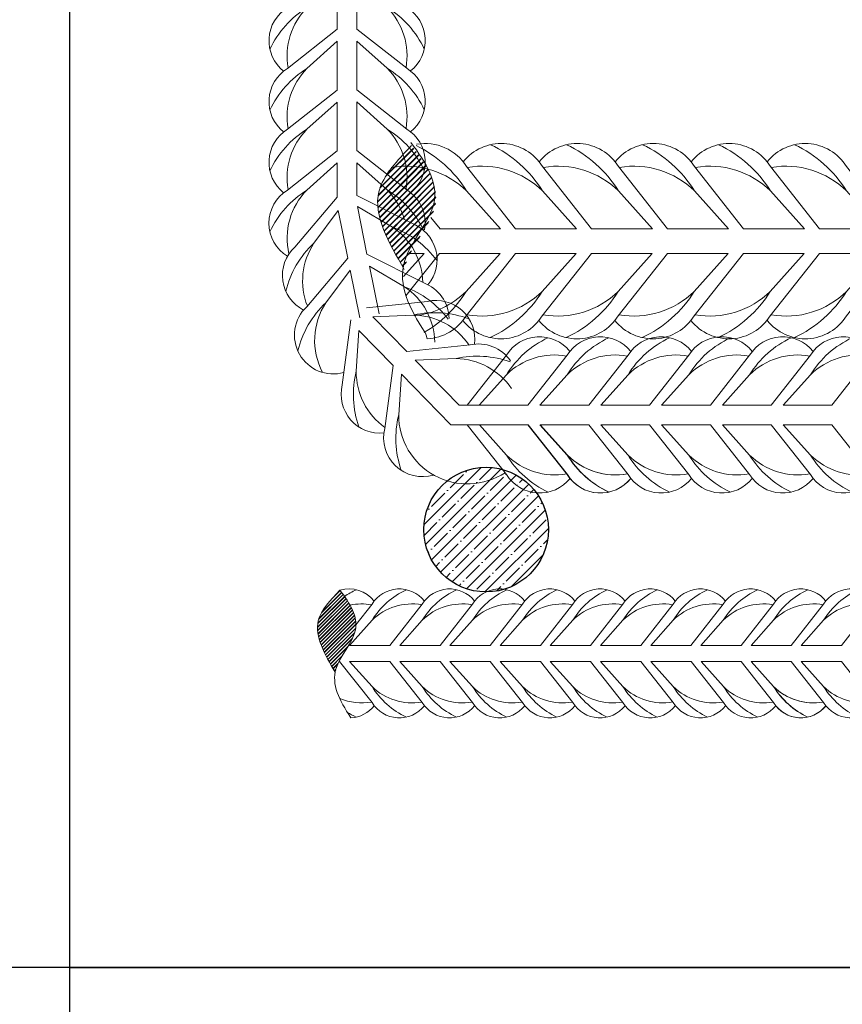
# Model space of a CAD drawing. Extents: x -764262 to 2885205, y 359641 to 616597.
# Tile 28 of 97: x 662856 to 663198, y 429376 to 429785. Entities that reach past the tile are written whole.
import ezdxf

# ---------------------------------------------------------------- set-up
doc = ezdxf.new("R2010")
doc.units = 0
doc.header["$LTSCALE"] = 50
doc.header["$MEASUREMENT"] = 0
doc.layers.get('0').update_dxf_attribs({"linetype": 'CONTINUOUS', "lineweight": 15})
doc.layers.get('DEFPOINTS').update_dxf_attribs({"linetype": 'CONTINUOUS'})
doc.layers.add('.', color=7, linetype='CONTINUOUS', lineweight=15)
doc.layers.add('MIM_DUVAR_WALL_50', color=7, linetype='CONTINUOUS', lineweight=30)
doc.layers.add('gorunus', color=11, linetype='CONTINUOUS')
doc.layers.add('INS_BETON_CONCRETE_50', color=5, linetype='CONTINUOUS')
doc.styles.add('Arial straight', font='isocpeur.ttf')
doc.dimstyles.new('M 1_25', dxfattribs={"dimtxt": 200, "dimasz": 200, "dimexe": 100, "dimexo": 300, "dimgap": 50, "dimtad": 0, "dimdec": 0, "dimlfac": 0.25, "dimtxsty": 'Arial straight', "dimcen": 1, "dimdle": 100, "dimadec": 0, "dimazin": 0, "dimtfac": 1, "dimtdec": 0, "dimtmove": 0, "dimatfit": 3, "dimldrblk": 'DOTSMALL', "dimfxl": 5, "dimarcsym": 0})

# ---------------------------------------------------------------- blocks, each defined once
blk = doc.blocks.new('8нн')
h = blk.add_hatch()
h.set_pattern_fill('JIS_LC_8A', color=256, scale=0.165252)
h.set_pattern_definition([(45, (726576.7694, -63732.8754), (-0.911434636, 0.911434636), []), (45, (726576.9346, -63732.8754), (-0.911434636, 0.911434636), [])])
edge = h.paths.add_edge_path()
edge.add_spline(control_points=[(838610.31, -188531.52), (838605.01, -188522.37), (838596.03, -188506.88), (838607.93, -188494.57), (838612.79, -188489.54)], knot_values=[0, 0, 0, 0, 335.587391, 567.648756, 567.648756, 567.648756, 567.648756], degree=3, periodic=0)
edge.add_spline(control_points=[(838612.79, -188489.54), (838618.08, -188496.34), (838626.06, -188509.86), (838612.14, -188523.66), (838610.41, -188530.99), (838610.31, -188531.52)], knot_values=[84.867899, 84.867899, 84.867899, 84.867899, 359.335654, 630.593433, 651.68766, 651.68766, 651.68766, 651.68766], degree=3, periodic=0)
edge.add_line((838612.28, -188526.03), (838612.28, -188526.03))
edge.add_spline(control_points=[(838610.31, -188531.52), (838610.41, -188530.99), (838612.14, -188523.66), (838626.06, -188509.86), (838618.08, -188496.34), (838612.79, -188489.54)], knot_values=[84.867899, 84.867899, 84.867899, 84.867899, 105.962125, 377.219904, 651.68766, 651.68766, 651.68766, 651.68766], degree=3, periodic=0)
edge.add_line((838610.69, -188529.93), (838610.69, -188529.93))
edge.add_spline(control_points=[(838612.79, -188489.54), (838618.08, -188496.34), (838626.06, -188509.86), (838612.14, -188523.66), (838610.41, -188530.99), (838610.31, -188531.52)], knot_values=[84.867899, 84.867899, 84.867899, 84.867899, 359.335654, 630.593433, 651.68766, 651.68766, 651.68766, 651.68766], degree=3, periodic=0)
for points in [[(838612.79, -188489.54, -0.306742), (838630.4, -188495.04, -0.306742)], [(838615.13, -188492.69, -0.042103), (838621.14, -188489.24)], [(838617.75, -188517.77), (838629.27, -188504.9, -0.146099), (838646.87, -188489.24, 4.502796)], [(838620.89, -188507.29), (838629.27, -188496.64, -0.519259), (838656.13, -188495.04, -0.519259)], [(838638.38, -188517.77), (838655.01, -188496.64, -0.519259), (838681.87, -188495.04, -0.519259)], [(838643.49, -188517.77), (838655.01, -188504.9, -0.146099), (838672.61, -188489.24, 4.502796)], [(838664.12, -188517.77), (838680.75, -188496.64, -0.519259), (838707.61, -188495.04, -0.519259)], [(838669.22, -188517.77), (838680.75, -188504.9, -0.146099), (838698.35, -188489.24, 4.502796)], [(838689.86, -188517.77), (838706.49, -188496.64, -0.519259), (838733.35, -188495.04, -0.519259)], [(838694.96, -188517.77), (838706.49, -188504.9, -0.146099), (838724.09, -188489.24, 4.502796)], [(838715.59, -188517.77), (838732.22, -188496.64, -0.519259), (838759.09, -188495.04, -0.519259)], [(838720.7, -188517.77), (838732.22, -188504.9, -0.146099), (838749.83, -188489.24, 4.502796)], [(838741.33, -188517.77), (838757.96, -188496.64, -0.519259), (838784.82, -188495.04, -0.519259)], [(838746.44, -188517.77), (838757.96, -188504.9, -0.146099), (838775.56, -188489.24, 4.502796)], [(838767.07, -188517.77), (838783.7, -188496.64, -0.519259), (838810.56, -188495.04, -0.519259)], [(838772.18, -188517.77), (838783.7, -188504.9, -0.146099), (838801.3, -188489.24, 4.502796)], [(838792.81, -188517.77), (838809.44, -188496.64, -0.519259), (838836.3, -188495.04, -0.519259)], [(838797.91, -188517.77), (838809.44, -188504.9, -0.146099), (838827.04, -188489.24, 4.502796)], [(838818.55, -188517.77), (838835.17, -188496.64, -0.519259), (838862.04, -188495.04, -0.519259)], [(838818.55, -188517.77), (838835.17, -188496.64, -0.519259), (838862.04, -188495.04, -0.519259)], [(838823.65, -188517.77), (838835.17, -188504.9, -0.146099), (838852.78, -188489.24, 4.502796)], [(838823.65, -188517.77), (838835.17, -188504.9, -0.146099), (838852.78, -188489.24, 4.502796)], [(838844.28, -188517.77), (838860.91, -188496.64, -0.519259), (838887.78, -188495.04, -0.519259)], [(838849.39, -188517.77), (838860.91, -188504.9, -0.146099), (838878.52, -188489.24, 4.502796)], [(838870.02, -188517.77), (838886.65, -188496.64, -0.519259), (838913.51, -188495.04, -0.519259)], [(838617.75, -188517.77), (838629.27, -188504.9, -0.242936), (838654.76, -188496.96, -0.242936)], [(838617.96, -188497.15, -0.095917), (838629.02, -188496.96, -0.095917)], [(838643.49, -188517.77), (838655.01, -188504.9, -0.242936), (838680.5, -188496.96, -0.242936)], [(838669.22, -188517.77), (838680.75, -188504.9, -0.242936), (838706.23, -188496.96, -0.242936)], [(838694.96, -188517.77), (838706.49, -188504.9, -0.242936), (838731.97, -188496.96, -0.242936)], [(838720.7, -188517.77), (838732.22, -188504.9, -0.242936), (838757.71, -188496.96, -0.242936)], [(838746.44, -188517.77), (838757.96, -188504.9, -0.242936), (838783.45, -188496.96, -0.242936)], [(838772.18, -188517.77), (838783.7, -188504.9, -0.242936), (838809.19, -188496.96, -0.242936)], [(838797.91, -188517.77), (838809.44, -188504.9, -0.242936), (838834.92, -188496.96, -0.242936)], [(838823.65, -188517.77), (838835.17, -188504.9, -0.242936), (838860.66, -188496.96, -0.242936)], [(838823.65, -188517.77), (838835.17, -188504.9, -0.242936), (838860.66, -188496.96, -0.242936)], [(838849.39, -188517.77), (838860.91, -188504.9, -0.242936), (838886.4, -188496.96, -0.242936)], [(838612.64, -188526.03), (838629.27, -188547.16, 0.519259), (838656.13, -188548.76, 0.519259)], [(838617.75, -188526.03), (838629.27, -188538.9, 0.242936), (838654.76, -188546.85, 0.242936)], [(838617.75, -188526.03), (838629.27, -188538.9, 0.146099), (838646.87, -188554.57, -4.502796)], [(838638.38, -188526.03), (838655.01, -188547.16, 0.519259), (838681.87, -188548.76, 0.519259)], [(838643.49, -188526.03), (838655.01, -188538.9, 0.242936), (838680.5, -188546.85, 0.242936)], [(838643.49, -188526.03), (838655.01, -188538.9, 0.146099), (838672.61, -188554.57, -4.502796)], [(838664.12, -188526.03), (838680.75, -188547.16, 0.519259), (838707.61, -188548.76, 0.519259)], [(838669.22, -188526.03), (838680.75, -188538.9, 0.242936), (838706.23, -188546.85, 0.242936)], [(838669.22, -188526.03), (838680.75, -188538.9, 0.146099), (838698.35, -188554.57, -4.502796)], [(838689.86, -188526.03), (838706.49, -188547.16, 0.519259), (838733.35, -188548.76, 0.519259)], [(838694.96, -188526.03), (838706.49, -188538.9, 0.242936), (838731.97, -188546.85, 0.242936)], [(838694.96, -188526.03), (838706.49, -188538.9, 0.146099), (838724.09, -188554.57, -4.502796)], [(838715.59, -188526.03), (838732.22, -188547.16, 0.519259), (838759.09, -188548.76, 0.519259)], [(838720.7, -188526.03), (838732.22, -188538.9, 0.242936), (838757.71, -188546.85, 0.242936)], [(838720.7, -188526.03), (838732.22, -188538.9, 0.146099), (838749.83, -188554.57, -4.502796)], [(838741.33, -188526.03), (838757.96, -188547.16, 0.520542), (838784.87, -188548.71, 0.520542)], [(838746.44, -188526.03), (838757.96, -188538.9, 0.243606), (838783.52, -188546.83, 0.243606)], [(838746.44, -188526.03), (838757.96, -188538.9, 0.146099), (838775.56, -188554.57, -4.502796)], [(838767.15, -188526.03), (838783.78, -188547.16, 0.519259), (838810.64, -188548.76, 0.519259)], [(838772.26, -188526.03), (838783.78, -188538.9, 0.242936), (838809.27, -188546.85, 0.242936)], [(838772.26, -188526.03), (838783.78, -188538.9, 0.146099), (838801.38, -188554.57, -4.502796)], [(838792.89, -188526.03), (838809.52, -188547.16, 0.519259), (838836.38, -188548.76, 0.519259)], [(838798, -188526.03), (838809.52, -188538.9, 0.242936), (838835.01, -188546.85, 0.242936)], [(838798, -188526.03), (838809.52, -188538.9, 0.146099), (838827.12, -188554.57, -4.502796)], [(838818.55, -188526.03), (838835.17, -188547.16, 0.519259), (838862.04, -188548.76, 0.519259)], [(838818.63, -188526.03), (838835.26, -188547.16, 0.519259), (838862.12, -188548.76, 0.519259)], [(838823.65, -188526.03), (838835.17, -188538.9, 0.242936), (838860.66, -188546.85, 0.242936)], [(838823.65, -188526.03), (838835.17, -188538.9, 0.146099), (838852.78, -188554.57, -4.502796)], [(838823.73, -188526.03), (838835.26, -188538.9, 0.242936), (838860.74, -188546.85, 0.242936)], [(838823.73, -188526.03), (838835.26, -188538.9, 0.146099), (838852.86, -188554.57, -4.502796)], [(838844.28, -188526.03), (838860.91, -188547.16, 0.519259), (838887.78, -188548.76, 0.519259)], [(838849.39, -188526.03), (838860.91, -188538.9, 0.242936), (838886.4, -188546.85, 0.242936)], [(838849.39, -188526.03), (838860.91, -188538.9, 0.146099), (838878.52, -188554.57, -4.502796)], [(838870.02, -188526.03), (838886.65, -188547.16, 0.519259), (838913.51, -188548.76, 0.519259)], [(838612.67, -188545.01, 0.144287), (838629.02, -188546.85)], [(838616.52, -188552.04, 0.03199), (838621.14, -188554.57)], [(838618.38, -188554.95, 0.214888), (838630.4, -188548.76)]]:
    blk.add_lwpolyline(points, format="xyb")
for points in [[(838617.75, -188517.77), (838638.38, -188517.77)], [(838643.49, -188517.77), (838664.12, -188517.77)], [(838669.22, -188517.77), (838689.86, -188517.77)], [(838694.96, -188517.77), (838715.59, -188517.77)], [(838720.7, -188517.77), (838741.33, -188517.77)], [(838746.44, -188517.77), (838767.07, -188517.77)], [(838772.18, -188517.77), (838792.81, -188517.77)], [(838797.91, -188517.77), (838818.55, -188517.77)], [(838823.65, -188517.77), (838844.28, -188517.77)], [(838849.39, -188517.77), (838870.02, -188517.77)], [(838612.28, -188526.03), (838612.64, -188526.03)], [(838617.75, -188526.03), (838638.38, -188526.03)], [(838643.49, -188526.03), (838664.12, -188526.03)], [(838669.22, -188526.03), (838689.86, -188526.03)], [(838694.96, -188526.03), (838715.59, -188526.03)], [(838720.7, -188526.03), (838741.33, -188526.03)], [(838746.44, -188526.03), (838767.15, -188526.03)], [(838772.26, -188526.03), (838792.89, -188526.03)], [(838798, -188526.03), (838818.63, -188526.03)], [(838823.73, -188526.03), (838844.37, -188526.03)], [(838849.39, -188526.03), (838870.02, -188526.03)]]:
    blk.add_lwpolyline(points)
blk.add_spline([(838612.79, -188489.54), (838601.69, -188505.17), (838610.31, -188531.52)], degree=3)
blk.add_open_spline([(838612.79, -188489.54), (838618.08, -188496.34), (838626.06, -188509.86), (838605.04, -188530.7), (838612.31, -188545.72), (838618.38, -188554.95)], degree=3, knots=[84.867899, 84.867899, 84.867899, 84.867899, 359.335654, 630.593433, 941.136353, 941.136353, 941.136353, 941.136353])
blk = doc.blocks.new('05899')
for points in [[(834206.09, -187940.66), (834180.48, -187960.81, 0.519259), (834178.55, -187993.37, 0.519259)], [(834216.1, -187940.56), (834241.71, -187960.71, -0.519259), (834243.65, -187993.27, -0.519259)], [(834206.09, -187946.85), (834190.5, -187960.81, 0.146099), (834171.51, -187982.14, -4.502796)], [(834206.09, -187946.85), (834190.5, -187960.81, 0.242936), (834180.87, -187991.7, 0.242936)], [(834216.1, -187946.75), (834231.7, -187960.71, -0.242936), (834241.33, -187991.6, -0.242936)], [(834216.1, -187946.75), (834231.7, -187960.71, -0.146099), (834250.68, -187982.04, 4.502796)], [(834206.09, -187971.85), (834180.48, -187992, 0.519259), (834178.55, -188024.56, 0.519259)], [(834206.09, -187971.85), (834180.48, -187992, 0.519259), (834178.55, -188024.56, 0.519259)], [(834216.1, -187971.75), (834241.71, -187991.9, -0.519259), (834243.65, -188024.46, -0.519259)], [(834216.1, -187971.75), (834241.71, -187991.9, -0.519259), (834243.65, -188024.46, -0.519259)], [(834216.1, -187977.94), (834231.7, -187991.9, -0.242936), (834241.33, -188022.79, -0.242936)], [(834216.1, -187977.94), (834231.7, -187991.9, -0.146099), (834250.68, -188013.24, 4.502796)], [(834216.1, -187977.94), (834231.7, -187991.9, -0.242936), (834241.33, -188022.79, -0.242936)], [(834216.1, -187977.94), (834231.7, -187991.9, -0.146099), (834250.68, -188013.24, 4.502796)], [(834206.09, -187978.04), (834190.5, -187992, 0.146099), (834171.51, -188013.34, -4.502796)], [(834206.09, -187978.04), (834190.5, -187992, 0.146099), (834171.51, -188013.34, -4.502796)], [(834206.09, -187978.04), (834190.5, -187992, 0.242936), (834180.87, -188022.89, 0.242936)], [(834206.09, -187978.04), (834190.5, -187992, 0.242936), (834180.87, -188022.89, 0.242936)], [(834206.09, -188003.04), (834180.48, -188023.19, 0.519259), (834178.55, -188055.75, 0.519259)], [(834216.1, -188002.94), (834241.71, -188023.09, -0.519259), (834243.65, -188055.65, -0.519259)], [(834206.09, -188009.23), (834190.5, -188023.19, 0.146099), (834171.51, -188044.53, -4.502796)], [(834206.09, -188009.23), (834190.5, -188023.19, 0.242936), (834180.87, -188054.08, 0.242936)], [(834216.1, -188009.13), (834231.7, -188023.09, -0.242936), (834241.33, -188053.98, -0.242936)], [(834216.1, -188009.13), (834231.7, -188023.09, -0.146099), (834250.68, -188044.43, 4.502796)], [(834206.09, -188034.23), (834180.48, -188054.38, 0.558431), (834180.53, -188088.33, 0.247727)], [(834216.1, -188034.13), (834241.71, -188054.28, -0.307568), (834250.86, -188074.74, -0.307568)], [(834206.09, -188040.42), (834190.5, -188054.38, 0.146099), (834171.51, -188075.72, 0.122944)], [(834206.09, -188040.42), (834190.5, -188054.38, 0.257339), (834181.25, -188087.14, 0.17219)], [(834216.1, -188040.32), (834231.7, -188054.28, -0.127193), (834240.56, -188069.55, -0.127193)], [(834216.1, -188040.32), (834231.7, -188054.28, -0.142547), (834250.38, -188074.99, -0.142547)], [(834206.09, -188057.94), (834184.24, -188083.61, 0.519259), (834188.77, -188115.91, 0.519259)], [(834216.1, -188057.2), (834244.24, -188071.42, -0.519259), (834252.58, -188102.94)], [(834216.38, -188062.79), (834234.43, -188073.39, -0.242936), (834249.97, -188101.77, -0.242936)], [(834216.38, -188062.79), (834234.43, -188073.39, -0.146099), (834257.25, -188090.55, 4.502796)], [(834206.59, -188064.86), (834194.06, -188081.63, 0.146099), (834179.66, -188106.3, -4.502796)], [(834206.59, -188064.86), (834194.06, -188081.63, 0.242936), (834190.72, -188113.81, 0.242936)], [(834221.32, -188087.3), (834250.41, -188101.99, -0.307568), (834263.42, -188120.23, -0.307568)], [(834211.53, -188089.37), (834190.41, -188114.19, 0.786457), (834209.47, -188147.92, 0.247727)], [(834222.54, -188093.36), (834240.59, -188103.97, -0.242936), (834256.13, -188132.35, -0.242936)], [(834222.54, -188093.36), (834240.59, -188103.97, -0.142547), (834263, -188120.57, -0.142547)], [(834212.75, -188095.44), (834200.22, -188112.21, 0.146099), (834185.83, -188136.87, 0.122944)], [(834212.75, -188095.44), (834200.22, -188112.21, 0.272054), (834198.49, -188147.89, 0.17219)], [(834221.02, -188114.82), (834252.37, -188111.47, -0.519259), (834276.5, -188133.4)], [(834224.29, -188119.36), (834245.2, -188118.46, -0.146099), (834273.69, -188120.46, 4.502796)], [(834224.29, -188119.36), (834245.2, -188118.46, -0.242936), (834273.67, -188133.84, -0.242936)], [(834213.02, -188120.89), (834208.63, -188154.31, 0.519259), (834229.99, -188178.96, 0.519259)], [(834217.19, -188126.43), (834215.79, -188147.32, 0.146099), (834217.11, -188175.84, -4.502796)], [(834217.19, -188126.43), (834215.79, -188147.32, 0.242936), (834230.48, -188176.14, 0.242936)], [(834241.76, -188137.25), (834274.16, -188133.78, -0.307568), (834294.99, -188142.03, -0.307568)], [(834272.68, -188164.71), (834292.83, -188139.1, -0.519259), (834325.39, -188137.17, -0.519259)], [(834278.87, -188164.71), (834292.83, -188149.12, -0.146099), (834314.16, -188130.13, 4.502796)], [(834303.87, -188164.71), (834324.02, -188139.1, -0.519259), (834356.58, -188137.17, -0.519259)], [(834303.87, -188164.71), (834324.02, -188139.1, -0.519259), (834356.58, -188137.17, -0.519259)], [(834310.06, -188164.71), (834324.02, -188149.12, -0.146099), (834345.36, -188130.13, 4.502796)], [(834310.06, -188164.71), (834324.02, -188149.12, -0.146099), (834345.36, -188130.13, 4.502796)], [(834335.06, -188164.71), (834355.21, -188139.1, -0.519259), (834387.77, -188137.17, -0.519259)], [(834341.25, -188164.71), (834355.21, -188149.12, -0.146099), (834376.55, -188130.13, 4.502796)], [(834366.25, -188164.71), (834386.4, -188139.1, -0.519259), (834418.96, -188137.17, -0.519259)], [(834372.44, -188164.71), (834386.4, -188149.12, -0.146099), (834407.74, -188130.13, 4.502796)], [(834397.44, -188164.71), (834417.6, -188139.1, -0.519259), (834450.15, -188137.17, -0.519259)], [(834397.44, -188164.71), (834417.6, -188139.1, -0.519259), (834450.15, -188137.17, -0.519259)], [(834403.63, -188164.71), (834417.6, -188149.12, -0.146099), (834438.93, -188130.13, 4.502796)], [(834428.63, -188164.71), (834448.79, -188139.1, -0.519259), (834481.34, -188137.17, -0.519259)], [(834434.82, -188164.71), (834448.79, -188149.12, -0.146099), (834470.12, -188130.13, 4.502796)], [(834459.83, -188164.71), (834479.98, -188139.1, -0.519259), (834512.53, -188137.17, -0.519259)], [(834246.08, -188141.68), (834266.99, -188140.78, -0.142547), (834294.83, -188142.54, -0.142547)], [(834278.87, -188164.71), (834292.83, -188149.12, -0.242936), (834323.72, -188139.49, -0.242936)], [(834310.06, -188164.71), (834324.02, -188149.12, -0.242936), (834354.91, -188139.49, -0.242936)], [(834310.06, -188164.71), (834324.02, -188149.12, -0.242936), (834354.91, -188139.49, -0.242936)], [(834341.25, -188164.71), (834355.21, -188149.12, -0.242936), (834386.1, -188139.49, -0.242936)], [(834372.44, -188164.71), (834386.4, -188149.12, -0.242936), (834417.29, -188139.49, -0.242936)], [(834403.63, -188164.71), (834417.6, -188149.12, -0.242936), (834448.48, -188139.49, -0.242936)], [(834434.82, -188164.71), (834448.79, -188149.12, -0.242936), (834479.67, -188139.49, -0.242936)], [(834234.66, -188144.32), (834230.42, -188176.63, 0.581725), (834255.52, -188200.53, 0.247727)], [(834246.08, -188141.68), (834266.99, -188140.78, -0.242936), (834295.46, -188156.15, -0.242936)], [(834238.99, -188148.75), (834237.58, -188169.63, 0.146099), (834238.91, -188198.16, 0.122944)], [(834238.99, -188148.75), (834237.58, -188169.63, 0.597842), (834292.14, -188199.33, 0.17219)], [(834272.78, -188174.72), (834292.93, -188200.33, 0.519259), (834325.49, -188202.27, 0.519259)], [(834278.97, -188174.72), (834292.93, -188190.32, 0.242936), (834323.82, -188199.94, 0.242936)], [(834278.97, -188174.72), (834292.93, -188190.32, 0.146099), (834314.26, -188209.3, -4.502796)], [(834303.87, -188174.72), (834324.02, -188200.33, 0.519259), (834356.58, -188202.27, 0.519259)], [(834303.97, -188174.72), (834324.12, -188200.33, 0.519259), (834356.68, -188202.27, 0.519259)], [(834310.06, -188174.72), (834324.02, -188190.32, 0.242936), (834354.91, -188199.94, 0.242936)], [(834310.06, -188174.72), (834324.02, -188190.32, 0.146099), (834345.36, -188209.3, -4.502796)], [(834310.16, -188174.72), (834324.12, -188190.32, 0.242936), (834355.01, -188199.94, 0.242936)], [(834310.16, -188174.72), (834324.12, -188190.32, 0.146099), (834345.46, -188209.3, -4.502796)], [(834335.06, -188174.72), (834355.21, -188200.33, 0.519259), (834387.77, -188202.27, 0.519259)], [(834341.25, -188174.72), (834355.21, -188190.32, 0.242936), (834386.1, -188199.94, 0.242936)], [(834341.25, -188174.72), (834355.21, -188190.32, 0.146099), (834376.55, -188209.3, -4.502796)], [(834366.25, -188174.72), (834386.4, -188200.33, 0.519259), (834418.96, -188202.27, 0.519259)], [(834372.44, -188174.72), (834386.4, -188190.32, 0.242936), (834417.29, -188199.94, 0.242936)], [(834372.44, -188174.72), (834386.4, -188190.32, 0.146099), (834407.74, -188209.3, -4.502796)], [(834397.44, -188174.72), (834417.6, -188200.33, 0.519259), (834450.15, -188202.27, 0.519259)], [(834397.44, -188174.72), (834417.6, -188200.33, 0.519259), (834450.15, -188202.27, 0.519259)], [(834403.63, -188174.72), (834417.6, -188190.32, 0.242936), (834448.48, -188199.94, 0.242936)], [(834403.63, -188174.72), (834417.6, -188190.32, 0.146099), (834438.93, -188209.3, -4.502796)], [(834428.63, -188174.72), (834448.79, -188200.33, 0.519259), (834481.34, -188202.27, 0.519259)], [(834434.82, -188174.72), (834448.79, -188190.32, 0.242936), (834479.67, -188199.94, 0.242936)], [(834434.82, -188174.72), (834448.79, -188190.32, 0.146099), (834470.12, -188209.3, -4.502796)], [(834459.83, -188174.72), (834479.98, -188200.33, 0.520542), (834512.58, -188202.21, 0.520542)]]:
    blk.add_lwpolyline(points, format="xyb")
for points in [[(834206.09, -187946.85), (834206.09, -187971.85)], [(834216.1, -187946.75), (834216.1, -187971.75)], [(834216.1, -187977.94), (834216.1, -188002.94)], [(834216.1, -187977.94), (834216.1, -188002.94)], [(834206.09, -187978.04), (834206.09, -188003.04)], [(834206.09, -187978.04), (834206.09, -188003.04)], [(834206.09, -188009.23), (834206.09, -188034.23)], [(834216.1, -188009.13), (834216.1, -188034.13)], [(834206.09, -188040.42), (834206.09, -188057.94)], [(834216.1, -188040.32), (834216.1, -188057.2)], [(834216.38, -188062.79), (834221.32, -188087.3)], [(834206.59, -188064.86), (834211.53, -188089.37)], [(834222.54, -188093.36), (834227.49, -188117.87)], [(834212.75, -188095.44), (834217.69, -188119.95)], [(834224.29, -188119.36), (834241.76, -188137.25)], [(834217.19, -188126.43), (834234.66, -188144.32)], [(834246.08, -188141.68), (834268.57, -188164.71)], [(834238.99, -188148.75), (834264.35, -188174.72)], [(834268.57, -188164.71), (834303.87, -188164.71)], [(834310.06, -188164.71), (834335.06, -188164.71)], [(834341.25, -188164.71), (834366.25, -188164.71)], [(834372.44, -188164.71), (834397.44, -188164.71)], [(834403.63, -188164.71), (834428.63, -188164.71)], [(834434.82, -188164.71), (834459.83, -188164.71)], [(834264.35, -188174.72), (834303.97, -188174.72)], [(834310.16, -188174.72), (834335.16, -188174.72)], [(834341.25, -188174.72), (834366.25, -188174.72)], [(834372.44, -188174.72), (834397.44, -188174.72)], [(834403.63, -188174.72), (834428.63, -188174.72)], [(834434.82, -188174.72), (834459.83, -188174.72)]]:
    blk.add_lwpolyline(points)
blk = doc.blocks.new('*D680')
at = {"color": 0, "lineweight": -2, "transparency": 16777216}
for p, q in [((662619.93, 431011.62), (662163.14, 431011.62)), ((662263.14, 430811.62), (662263.14, 430451.62)), ((662263.14, 429591.62), (662263.14, 429951.62)), ((662576.67, 429391.62), (662163.14, 429391.62))]:
    blk.add_line(p, q, dxfattribs=at)
at = {"color": 0, "transparency": 16777216}
for points in [[(662229.8, 430811.62), (662296.47, 430811.62), (662263.14, 431011.62)], [(662229.8, 429591.62), (662296.47, 429591.62), (662263.14, 429391.62)]]:
    blk.add_solid(points, dxfattribs=at)
at = {"layer": 'DEFPOINTS', "color": 0, "transparency": 16777216}
for p in [(662263.14, 431011.62), (662919.93, 431011.62), (662876.67, 429391.62)]:
    blk.add_point(p, dxfattribs=at)
at = {"color": 0, "transparency": 16777216, "insert": (662263.14, 430201.62), "char_height": 200, "attachment_point": 5, "rotation": 90, "style": 'Arial straight'}
blk.add_mtext('400', dxfattribs=at)
blk = doc.blocks.new('_DotSmall')
at = {"color": 0, "linetype": 'ByBlock', "const_width": 0.5}
blk.add_lwpolyline([(-0.0625, 0, 1), (0.0625, 0, 1)], format="xyb", close=True, dxfattribs=at)
blk = doc.blocks.new('*D681')
at = {"color": 0, "lineweight": -2, "transparency": 16777216}
for p, q in [((662876.67, 430711.62), (662876.67, 428679.05)), ((664172.67, 428902.51), (664172.67, 428679.05)), ((663076.67, 428779.05), (663274.67, 428779.05)), ((663972.67, 428779.05), (663774.67, 428779.05))]:
    blk.add_line(p, q, dxfattribs=at)
at = {"color": 0, "transparency": 16777216}
for points in [[(663076.67, 428812.39), (663076.67, 428745.72), (662876.67, 428779.05)], [(663972.67, 428812.39), (663972.67, 428745.72), (664172.67, 428779.05)]]:
    blk.add_solid(points, dxfattribs=at)
at = {"layer": 'DEFPOINTS', "color": 0, "transparency": 16777216}
for p in [(662876.67, 431011.62), (664172.67, 429202.51), (664172.67, 428779.05)]:
    blk.add_point(p, dxfattribs=at)
at = {"color": 0, "transparency": 16777216, "insert": (663524.67, 428779.05), "char_height": 200, "attachment_point": 5, "style": 'Arial straight'}
blk.add_mtext('400', dxfattribs=at)

msp = doc.modelspace()

# ---------------------------------------------------------------- hatches: boundary and pattern name
at = {"layer": '.'}
h = msp.add_hatch(dxfattribs=at)
h.set_pattern_fill('ANSI35', color=256, scale=0.987754)
h.set_pattern_definition([(45, (562657.582, 181456.897), (-4.4351415, 4.4351415), []), (45, (562662.0173, 181456.897), (-4.4351415, 4.4351415), [7.84029658, -1.56805932, 0, -1.56805932])])
edge = h.paths.add_edge_path()
edge.add_arc((663049.751, 429573.523), 25.898, 180, 540, ccw=False)
h = msp.add_hatch()
h.set_pattern_fill('JIS_LC_8A', color=256, scale=0.22309)
h.set_pattern_definition([(45, (-241101.9206, -2441333.6708), (-1.2304367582, 1.2304367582), []), (45, (-241101.6975, -2441333.6708), (-1.2304367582, 1.2304367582), [])])
edge = h.paths.add_edge_path()
edge.add_line((663018.187, 429688.319), (663018.187, 429688.319))
edge.add_spline(control_points=[(663015.749, 429681.637), (663015.898, 429682.238), (663018.024, 429691.236), (663035.098, 429708.168), (663025.308, 429724.749), (663018.818, 429733.104)], knot_values=[84.8678986, 84.8678986, 84.8678986, 84.8678986, 105.9621252, 377.2199041, 651.6876597, 651.6876597, 651.6876597, 651.6876597], degree=3, periodic=0)
edge.add_line((663016.24, 429683.534), (663016.238, 429683.537))
edge.add_spline(control_points=[(663018.818, 429733.104), (663025.308, 429724.749), (663035.098, 429708.168), (663018.024, 429691.236), (663015.898, 429682.238), (663015.749, 429681.637)], knot_values=[84.8678986, 84.8678986, 84.8678986, 84.8678986, 359.3356543, 630.5934332, 651.6876597, 651.6876597, 651.6876597, 651.6876597], degree=3, periodic=0)
edge.add_spline(control_points=[(663015.749, 429681.637), (663009.265, 429692.819), (662998.251, 429711.817), (663012.85, 429726.927), (663018.818, 429733.104)], knot_values=[0, 0, 0, 0, 335.5873909, 567.6487564, 567.6487564, 567.6487564, 567.6487564], degree=3, periodic=0)
edge.add_spline(control_points=[(663018.818, 429733.104), (663025.308, 429724.749), (663035.098, 429708.168), (663018.024, 429691.236), (663015.898, 429682.238), (663015.749, 429681.637)], knot_values=[84.8678986, 84.8678986, 84.8678986, 84.8678986, 359.3356543, 630.5934332, 651.6876597, 651.6876597, 651.6876597, 651.6876597], degree=3, periodic=0)

# ---------------------------------------------------------------- linework, layer by layer
for points in [[(663055.739, 429698.457), (663041.599, 429714.246, 0.1425472), (663020.635, 429733.166, 0.1425472)], [(663062.002, 429698.457), (663041.599, 429724.384, 0.3075685), (663020.89, 429733.647, 0.3075685)], [(663093.583, 429698.457), (663073.18, 429724.384, 0.5192585), (663040.218, 429726.348, 0.5192585)], [(663087.319, 429698.457), (663073.18, 429714.246, 0.1460986), (663051.581, 429733.468, -4.5027961)], [(663125.164, 429698.457), (663104.761, 429724.384, 0.5192585), (663071.799, 429726.348, 0.5192585)], [(663125.164, 429698.457), (663104.761, 429724.384, 0.5192585), (663071.799, 429726.348, 0.5192585)], [(663118.9, 429698.457), (663104.761, 429714.246, 0.1460986), (663083.161, 429733.468, -4.5027961)], [(663118.9, 429698.457), (663104.761, 429714.246, 0.1460986), (663083.161, 429733.468, -4.5027961)], [(663156.745, 429698.457), (663136.341, 429724.384, 0.5192585), (663103.38, 429726.348, 0.5192585)], [(663150.481, 429698.457), (663136.341, 429714.246, 0.1460986), (663114.742, 429733.468, -4.5027961)], [(663188.325, 429698.457), (663167.922, 429724.384, 0.5192585), (663134.961, 429726.348, 0.5192585)], [(663182.062, 429698.457), (663167.922, 429714.246, 0.1460986), (663146.323, 429733.468, -4.5027961)], [(663219.906, 429698.457), (663199.503, 429724.384, 0.5192585), (663166.541, 429726.348, 0.5192585)], [(663213.642, 429698.457), (663199.503, 429714.246, 0.1460986), (663177.904, 429733.468, -4.5027961)], [(663055.739, 429698.457), (663041.599, 429714.246, 0.2429363), (663010.326, 429723.993, 0.2429363)], [(663087.319, 429698.457), (663073.18, 429714.246, 0.2429363), (663041.907, 429723.993, 0.2429363)], [(663118.9, 429698.457), (663104.761, 429714.246, 0.2429363), (663073.488, 429723.993, 0.2429363)], [(663118.9, 429698.457), (663104.761, 429714.246, 0.2429363), (663073.488, 429723.993, 0.2429363)], [(663150.481, 429698.457), (663136.341, 429714.246, 0.2429363), (663105.069, 429723.993, 0.2429363)], [(663182.062, 429698.457), (663167.922, 429714.246, 0.2429363), (663136.649, 429723.993, 0.2429363)], [(663213.642, 429698.457), (663199.503, 429714.246, 0.2429363), (663168.23, 429723.993, 0.2429363)], [(663055.637, 429688.319), (663041.498, 429672.531, -0.1721903), (663019.87, 429662.408, -0.1721903)], [(663055.637, 429688.319), (663041.498, 429672.531, -0.1229437), (663023.969, 429655.441, -0.1229437)], [(663061.901, 429688.319), (663041.498, 429662.392, -0.2477273), (663025.255, 429652.839, -0.2477273)], [(663093.482, 429688.319), (663073.078, 429662.392, -0.5192585), (663040.117, 429660.429, -0.5192585)], [(663087.218, 429688.319), (663073.078, 429672.531, -0.2429363), (663041.806, 429662.784, -0.2429363)], [(663087.218, 429688.319), (663073.078, 429672.531, -0.1460986), (663051.479, 429653.309, 4.5027961)], [(663125.062, 429688.319), (663104.659, 429662.392, -0.5192585), (663071.698, 429660.429, -0.5192585)], [(663125.062, 429688.319), (663104.659, 429662.392, -0.5192585), (663071.698, 429660.429, -0.5192585)], [(663118.799, 429688.319), (663104.659, 429672.531, -0.2429363), (663073.386, 429662.784, -0.2429363)], [(663118.799, 429688.319), (663104.659, 429672.531, -0.2429363), (663073.386, 429662.784, -0.2429363)], [(663118.799, 429688.319), (663104.659, 429672.531, -0.1460986), (663083.06, 429653.309, 4.5027961)], [(663118.799, 429688.319), (663104.659, 429672.531, -0.1460986), (663083.06, 429653.309, 4.5027961)], [(663156.643, 429688.319), (663136.24, 429662.392, -0.5192585), (663103.278, 429660.429, -0.5192585)], [(663150.379, 429688.319), (663136.24, 429672.531, -0.2429363), (663104.967, 429662.784, -0.2429363)], [(663150.379, 429688.319), (663136.24, 429672.531, -0.1460986), (663114.641, 429653.309, 4.5027961)], [(663188.224, 429688.319), (663167.821, 429662.392, -0.5192585), (663134.859, 429660.429, -0.5192585)], [(663181.96, 429688.319), (663167.821, 429672.531, -0.2429363), (663136.548, 429662.784, -0.2429363)], [(663181.96, 429688.319), (663167.821, 429672.531, -0.1460986), (663146.221, 429653.309, 4.5027961)], [(663219.906, 429688.319), (663199.503, 429662.392, -0.5205423), (663166.491, 429660.493, -0.5205423)], [(663213.642, 429688.319), (663199.503, 429672.531, -0.2436065), (663168.141, 429662.799, -0.2436065)], [(663213.642, 429688.319), (663199.503, 429672.531, -0.1460986), (663177.904, 429653.309, 4.5027961)]]:
    msp.add_lwpolyline(points, format="xyb")
for points in [[(663030.624, 429698.457), (663026.838, 429703.269)], [(663024.361, 429698.457), (663024.227, 429698.457)], [(663024.361, 429698.457), (663024.281, 429698.547)], [(663024.361, 429698.457), (663024.281, 429698.547)], [(663055.739, 429698.457), (663030.422, 429698.457)], [(663087.319, 429698.457), (663062.002, 429698.457)], [(663118.9, 429698.457), (663093.583, 429698.457)], [(663118.9, 429698.457), (663093.583, 429698.457)], [(663150.481, 429698.457), (663125.164, 429698.457)], [(663182.062, 429698.457), (663156.745, 429698.457)], [(663213.642, 429698.457), (663188.325, 429698.457)], [(663024.056, 429688.319), (663015.411, 429678.666)], [(663024.056, 429688.319), (663015.411, 429678.666)], [(663030.32, 429688.319), (663016.454, 429670.7)], [(663024.056, 429688.319), (663018.164, 429688.319)], [(663055.637, 429688.319), (663030.32, 429688.319)], [(663087.218, 429688.319), (663061.901, 429688.319)], [(663118.799, 429688.319), (663093.482, 429688.319)], [(663118.799, 429688.319), (663093.482, 429688.319)], [(663150.379, 429688.319), (663125.062, 429688.319)], [(663181.96, 429688.319), (663156.643, 429688.319)], [(663213.642, 429688.319), (663188.224, 429688.319)]]:
    msp.add_lwpolyline(points)
for points, knots in [([(663018.818, 429733.104), (663012.85, 429726.927), (662998.264, 429711.83), (663009.247, 429692.852), (663015.749, 429681.637)], [0, 0, 0, 0, 232.0613655, 567.1626245, 567.1626245, 567.1626245, 567.1626245]), ([(663018.411, 429734.404), (663024.901, 429726.049), (663034.691, 429709.468), (663008.794, 429683.786), (663017.913, 429665.286), (663024.494, 429655.313), (663025.255, 429652.839)], [84.8678986, 84.8678986, 84.8678986, 84.8678986, 359.3356543, 630.5934332, 944.6033341, 949.7182326, 949.7182326, 949.7182326, 949.7182326])]:
    msp.add_open_spline(points, degree=3, knots=knots)
at = {"layer": 'gorunus', "color": 0}
msp.add_line((664172.668, 429391.617), (662552.668, 429391.617), dxfattribs=at)
at = {"layer": 'INS_BETON_CONCRETE_50', "color": 0, "lineweight": 30}
msp.add_circle((663049.751, 429573.523), 25.898, dxfattribs=at)
at = {"layer": 'MIM_DUVAR_WALL_50', "color": 0}
for p, q in [((662876.668, 431011.617), (662876.668, 429391.617)), ((662876.668, 429391.617), (669262.253, 429391.617))]:
    msp.add_line(p, q, dxfattribs=at)

# ---------------------------------------------------------------- block references
at = {"xscale": 0.81, "yscale": 0.81, "zscale": 0.81}
for name, p in [('05899', (-12719.007, 582038.649)), ('8нн', (-16287.339, 582224.84))]:
    msp.add_blockref(name, p, dxfattribs=at)

# ---------------------------------------------------------------- dimensions: what is measured, and where the dimension line sits
dim = msp.add_linear_dim(base=(662263.136, 431011.617), p1=(662876.668, 429391.617), p2=(662919.928, 431011.617), angle=90, text='400', dimstyle='M 1_25')
dim.commit()
dim.dimension.update_dxf_attribs({"geometry": '*D680', "text_midpoint": (662263.136, 430201.617)})
dim = msp.add_linear_dim(base=(664172.668, 428779.054), p1=(662876.668, 431011.617), p2=(664172.668, 429202.512), text='400', dimstyle='M 1_25')
dim.commit()
dim.dimension.update_dxf_attribs({"geometry": '*D681', "text_midpoint": (663524.668, 428779.054)})

doc.saveas('drawing.dxf')
